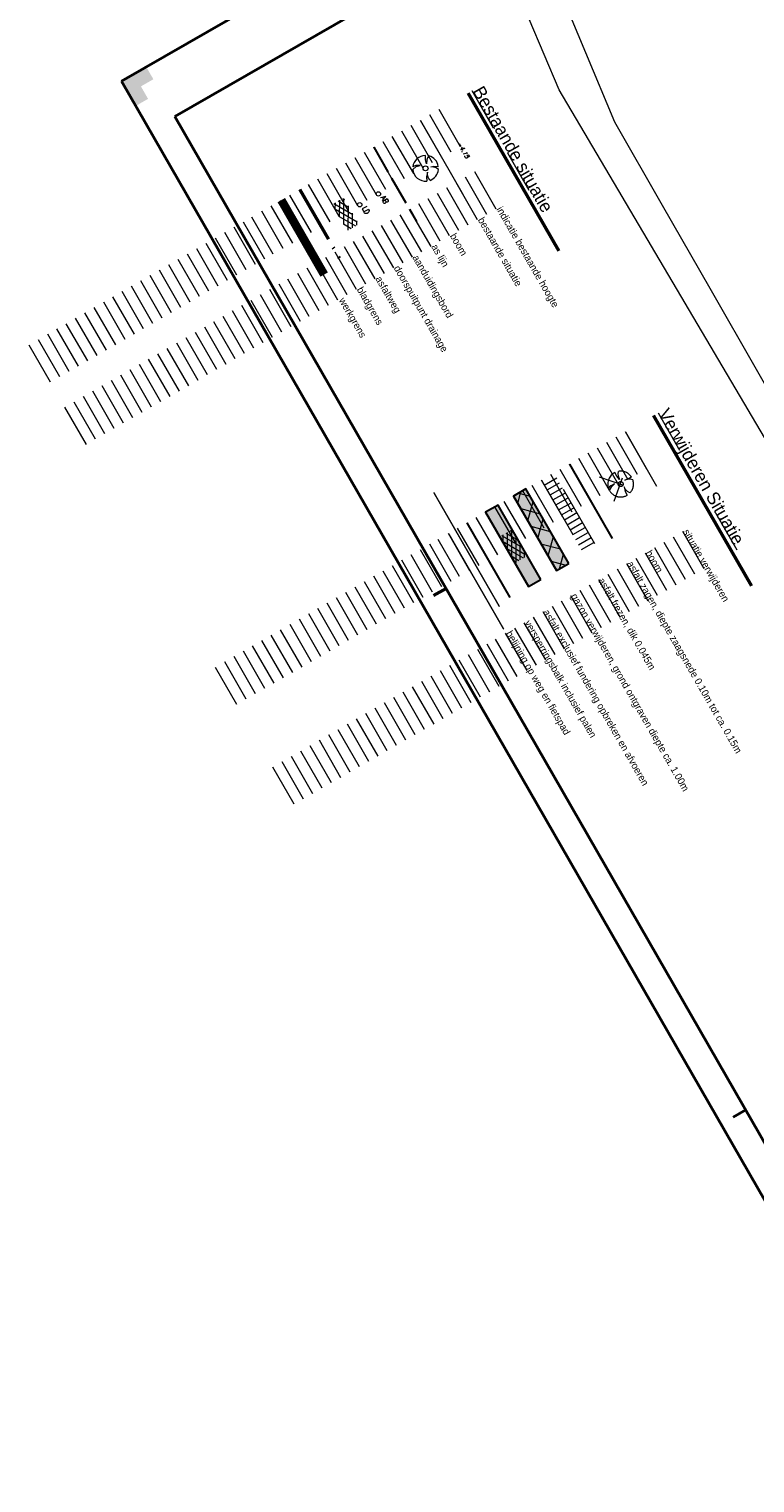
# Model space of a CAD drawing. Header units: metres. Extents: x 148737 to 148951, y 485553 to 485794.
# Tile 4 of 7: x 148737 to 148787, y 485637 to 485739. Entities that reach past the tile are written whole.
import ezdxf

# ---------------------------------------------------------------- set-up
doc = ezdxf.new("R2010")
doc.units = ezdxf.units.M
doc.header["$MEASUREMENT"] = 0
for name, pattern in [('0.30-2.70 (0.10)', [3, 0.3, -2.7]), ('3-3 (0.10)', [6, -3, 3]), ('assen', [2.5, 2, -0.5]), ('bladgr', [6.12, 4, -0.66, 0.07, -0.66, 0.07, -0.66]), ('DGN Style 2', [7.287719, 4.372632, -2.915088])]:
    doc.linetypes.add(name, pattern=pattern)
for name, color, linetype, lineweight in [('BWR-alg-assenplan', 92, 'assen', 30), ('BWR-alg-details verklaring', 7, 'Continuous', 30), ('BWR-alg-topografie', 7, 'Continuous', 13), ('BWR-best-maaiveldhoogte', 2, 'Continuous', 13), ('BWR-best-situatie', 2, 'Continuous', 13), ('BWR-nieuw-belijning-030-270 streep dik 100', 51, '0.30-2.70 (0.10)', 0), ('BWR-nieuw-belijning-3-3 streep dik 100', 51, '3-3 (0.10)', 0), ('BWR-verw-asfalt zagen_GV', 6, 'zaagsnede', 30), ('BWR-verw-hekwerk_GV', 214, 'hekwerkv', 30), ('BWR-verw-situatie', 214, 'DGN Style 2', 13), ('TOP-L-topo objecten punt', 7, 'Continuous', 0), ('TOP-L-topo objecten vlak', 7, 'Continuous', 0), ('WVB-alg-bladgrens', 2, 'bladgr', 53), ('WVB-alg-onderhoek', 7, 'Continuous', 30), ('WVB-alg-werkgrens', 6, 'Continuous', 53), ('WVB-pen-dik 050', 1, 'Continuous', 53), ('WVB-raster-20%', 254, 'Continuous', 30)]:
    doc.layers.add(name, color=color, linetype=linetype, lineweight=lineweight)
doc.layers.add('BWR-alg-raster boundary', color=151, linetype='Continuous', lineweight=13, plot=False)
doc.styles.add('Style-ITALICS', font='ITALICS.shx')
doc.styles.add('Style-STANDARD', font='STANDARD.shx')
doc.styles.add('Style-WORKING', font='WORKING.shx')
doc.linetypes.add('hekwerkv', pattern='A,0,[3,dgnlstyle-CivielV8i.shx,S=0.007937,R=0,X=0,Y=0],-1.2,[9,dgnlstyle-CivielV8i.shx,S=0.006349,R=0,X=0,Y=0],-1.2,6', length=8.4)
doc.linetypes.add('zaagsnede', pattern='A,-0.15,[15,dgnlstyle-CivielV8i.shx,S=0.002381,R=0,X=0,Y=0],-0.15', length=0.3)

# ---------------------------------------------------------------- blocks, each defined once
blk = doc.blocks.new('BBOOM')
at = {"layer": 'BWR-best-situatie'}
for p, q in [((-0.9, -0.04), (-0.64, 0.14)), ((-0.79, 0.18), (-0.89, 0.13)), ((-0.67, 0.22), (-0.79, 0.18)), ((-0.37, 0.22), (-0.67, 0.22)), ((-0.64, 0.14), (-0.37, 0.22)), ((0.02, 0.6), (0.02, 0.9)), ((0.02, 0.8), (0.02, 0.87)), ((0.08, 0.32), (0.02, 0.6)), ((0.12, 0.59), (0.08, 0.32)), ((0.15, 0.72), (0.12, 0.59)), ((0.26, 0.86), (0.15, 0.72)), ((0.38, 0.1), (0.59, 0.12)), ((0.55, 0.07), (0.38, 0.1)), ((0.75, 0), (0.55, 0.07)), ((0.59, 0.12), (0.9, 0.09)), ((0.89, -0.12), (0.75, 0)), ((0.13, -0.28), (0.05, -0.6)), ((0.05, -0.6), (0.05, -0.9)), ((0.12, -0.48), (0.13, -0.28)), ((0.18, -0.69), (0.12, -0.48)), ((0.29, -0.85), (0.18, -0.69))]:
    blk.add_line(p, q, dxfattribs=at)
blk.add_circle((0, 0), 0.174, dxfattribs=at)
for start, end in [(88.9495, 171.4867), (5.8447, 73.1614), (182.6375, 273.2485), (289.0687, 352.197)]:
    blk.add_arc((0, 0), 0.9, start, end, dxfattribs=at)
blk = doc.blocks.new('ASFALT')
at = {"layer": 'BWR-alg-topografie'}
for p, q in [((1.14, 0.74), (0, 0.08)), ((0.54, 0.74), (0, 0.43)), ((1.48, -0.17), (0, 0.69)), ((0.88, -0.16), (0, 0.35)), ((0.28, -0.16), (0, 0)), ((1.74, 0.74), (0.18, -0.16)), ((2.08, -0.16), (0.52, 0.74)), ((2.11, 0.61), (0.78, -0.16)), ((2.11, 0.17), (1.12, 0.74)), ((2.11, 0.26), (1.38, -0.16)), ((2.11, 0.51), (1.73, 0.74)), ((2.11, -0.09), (1.98, -0.16))]:
    blk.add_line(p, q, dxfattribs=at)
blk = doc.blocks.new('BB')
at = {"layer": 'BWR-verw-situatie'}
for p, q in [((-2.78, 2.87), (2, -2.12)), ((-2.39, -2.14), (2.59, 2.51)), ((-2.25, -0.11), (-1.59, 0.33)), ((-1.97, 0.45), (-2.23, 0.33)), ((-1.67, 0.54), (-1.97, 0.45)), ((-0.92, 0.54), (-1.67, 0.54)), ((-1.59, 0.33), (-0.92, 0.54)), ((0.04, 1.51), (0.03, 2.25)), ((0.03, 2.01), (0.03, 2.18)), ((0.2, 0.8), (0.04, 1.51)), ((0.28, 1.47), (0.2, 0.8)), ((0.37, 1.8), (0.28, 1.47)), ((0.64, 2.16), (0.37, 1.8)), ((0.96, 0.26), (1.47, 0.3)), ((1.38, 0.17), (0.96, 0.26)), ((1.88, 0.01), (1.38, 0.17)), ((1.47, 0.3), (2.24, 0.24)), ((2.23, -0.29), (1.88, 0.01)), ((1.97, 0.26), (2.13, 0.26)), ((0.34, -0.7), (0.13, -1.51)), ((0.13, -1.51), (0.14, -2.25)), ((0.3, -1.21), (0.34, -0.7)), ((0.47, -1.71), (0.3, -1.21)), ((0.74, -2.12), (0.47, -1.71))]:
    blk.add_line(p, q, dxfattribs=at)
blk.add_circle((0, 0), 0.435, dxfattribs=at)
for start, end in [(89.1895, 171.7267), (6.0847, 73.4014), (182.8775, 273.4885), (289.3087, 352.437)]:
    blk.add_arc((0, 0), 2.25, start, end, dxfattribs=at)
blk = doc.blocks.new('11')
at = {"layer": 'TOP-L-topo objecten punt', "color": 7, "linetype": 'Continuous', "lineweight": 0}
blk.add_circle((0, 0), 0.25, dxfattribs=at)
at = {"layer": 'TOP-L-topo objecten punt', "color": 7, "linetype": 'Continuous', "lineweight": 0, "style": 'Style-STANDARD'}
blk.add_text('AB', height=0.6, dxfattribs=at).set_placement((0.483, 0))

msp = doc.modelspace()

# ---------------------------------------------------------------- hatches: boundary and pattern name
at = {"layer": 'WVB-alg-onderhoek', "lineweight": 40}
msp.add_hatch(color=256, dxfattribs=at).paths.add_polyline_path([(148743.98, 485733.33), (148742.99, 485735.07), (148744.72, 485736.06), (148745.22, 485735.2), (148744.35, 485734.7), (148744.85, 485733.83)])

# ---------------------------------------------------------------- linework, layer by layer
at = {"layer": 'BWR-alg-assenplan'}
msp.add_line((148760.6, 485730.46), (148763.59, 485725.26), dxfattribs=at)
at = {"layer": 'BWR-alg-raster boundary'}
for p, q in [((148768.96, 485731.78), (148767.47, 485734.38)), ((148766, 485730.1), (148764.51, 485732.71)), ((148766.65, 485730.48), (148765.16, 485733.08)), ((148764.05, 485728.98), (148762.56, 485731.58)), ((148764.7, 485729.36), (148763.21, 485731.96)), ((148765.35, 485729.73), (148763.86, 485732.33)), ((148762.1, 485727.86), (148760.6, 485730.46)), ((148762.75, 485728.24), (148761.25, 485730.84)), ((148763.4, 485728.61), (148761.9, 485731.21)), ((148760.8, 485727.12), (148759.3, 485729.72)), ((148761.45, 485727.49), (148759.95, 485730.09)), ((148771.46, 485727.43), (148769.97, 485730.03)), ((148758.85, 485725.99), (148757.35, 485728.6)), ((148759.5, 485726.37), (148758, 485728.97)), ((148760.15, 485726.74), (148758.65, 485729.34)), ((148769.15, 485726.13), (148767.66, 485728.73)), ((148756.9, 485724.87), (148755.4, 485727.47)), ((148757.55, 485725.25), (148756.05, 485727.85)), ((148758.2, 485725.62), (148756.7, 485728.22)), ((148767.2, 485725.01), (148765.7, 485727.61)), ((148767.85, 485725.38), (148766.35, 485727.98)), ((148768.5, 485725.75), (148767, 485728.36)), ((148754.95, 485723.75), (148753.45, 485726.35)), ((148755.6, 485724.13), (148754.1, 485726.73)), ((148756.25, 485724.5), (148754.75, 485727.1)), ((148765.25, 485723.89), (148763.75, 485726.49)), ((148765.9, 485724.26), (148764.4, 485726.86)), ((148766.55, 485724.63), (148765.05, 485727.23)), ((148753.59, 485722.98), (148752.1, 485725.58)), ((148754.29, 485723.38), (148752.8, 485725.98)), ((148763.3, 485722.77), (148761.8, 485725.37)), ((148763.95, 485723.14), (148762.45, 485725.74)), ((148764.6, 485723.51), (148763.1, 485726.11)), ((148751.69, 485721.88), (148750.2, 485724.49)), ((148752.34, 485722.26), (148750.85, 485724.86)), ((148752.99, 485722.63), (148751.5, 485725.23)), ((148762, 485722.02), (148760.5, 485724.62)), ((148762.65, 485722.39), (148761.15, 485724.99)), ((148749.74, 485720.76), (148748.25, 485723.36)), ((148750.39, 485721.14), (148748.9, 485723.74)), ((148751.04, 485721.51), (148749.55, 485724.11)), ((148760.05, 485720.9), (148758.55, 485723.5)), ((148760.7, 485721.27), (148759.2, 485723.87)), ((148761.35, 485721.64), (148759.85, 485724.25)), ((148748.44, 485720.02), (148746.95, 485722.62)), ((148749.09, 485720.39), (148747.6, 485722.99)), ((148758.09, 485719.78), (148756.6, 485722.38)), ((148758.74, 485720.15), (148757.25, 485722.75)), ((148759.4, 485720.52), (148757.9, 485723.13)), ((148746.49, 485718.9), (148745, 485721.5)), ((148747.14, 485719.27), (148745.65, 485721.87)), ((148747.79, 485719.64), (148746.3, 485722.24)), ((148756.79, 485719.03), (148755.3, 485721.63)), ((148757.44, 485719.4), (148755.95, 485722)), ((148744.54, 485717.77), (148743.05, 485720.38)), ((148745.19, 485718.15), (148743.7, 485720.75)), ((148745.84, 485718.52), (148744.35, 485721.12)), ((148754.84, 485717.91), (148753.35, 485720.51)), ((148755.49, 485718.28), (148754, 485720.88)), ((148756.09, 485718.63), (148754.6, 485721.23)), ((148742.59, 485716.65), (148741.09, 485719.25)), ((148743.24, 485717.03), (148741.75, 485719.63)), ((148743.89, 485717.4), (148742.4, 485720)), ((148752.89, 485716.79), (148751.4, 485719.39)), ((148753.54, 485717.16), (148752.05, 485719.76)), ((148754.19, 485717.53), (148752.7, 485720.14)), ((148741.29, 485715.91), (148739.79, 485718.51)), ((148741.94, 485716.28), (148740.44, 485718.88)), ((148750.94, 485715.67), (148749.45, 485718.27)), ((148751.59, 485716.04), (148750.1, 485718.64)), ((148752.24, 485716.41), (148750.75, 485719.02)), ((148739.34, 485714.79), (148737.84, 485717.39)), ((148739.99, 485715.16), (148738.49, 485717.76)), ((148740.64, 485715.53), (148739.14, 485718.13)), ((148749.64, 485714.92), (148748.15, 485717.52)), ((148750.29, 485715.29), (148748.8, 485717.89)), ((148738.04, 485714.04), (148736.54, 485716.64)), ((148738.69, 485714.41), (148737.19, 485717.01)), ((148747.69, 485713.8), (148746.19, 485716.4)), ((148748.34, 485714.17), (148746.85, 485716.77)), ((148748.99, 485714.55), (148747.5, 485717.15)), ((148745.74, 485712.68), (148744.24, 485715.28)), ((148746.39, 485713.05), (148744.89, 485715.65)), ((148747.04, 485713.43), (148745.54, 485716.03)), ((148744.44, 485711.93), (148742.94, 485714.53)), ((148745.09, 485712.3), (148743.59, 485714.91)), ((148742.49, 485710.81), (148740.99, 485713.41)), ((148743.14, 485711.18), (148741.64, 485713.78)), ((148743.79, 485711.56), (148742.29, 485714.16)), ((148740.54, 485709.69), (148739.04, 485712.29)), ((148741.19, 485710.06), (148739.69, 485712.66)), ((148741.84, 485710.44), (148740.34, 485713.04)), ((148781.97, 485709.28), (148780.48, 485711.88)), ((148779.01, 485707.6), (148777.52, 485710.2)), ((148779.66, 485707.97), (148778.17, 485710.57)), ((148777.71, 485706.85), (148776.22, 485709.45)), ((148778.36, 485707.23), (148776.87, 485709.83)), ((148775.76, 485705.73), (148774.26, 485708.33)), ((148776.41, 485706.1), (148774.92, 485708.71)), ((148777.06, 485706.48), (148775.57, 485709.08)), ((148773.81, 485704.61), (148772.31, 485707.21)), ((148774.46, 485704.98), (148772.96, 485707.59)), ((148775.11, 485705.36), (148773.61, 485707.96)), ((148771.86, 485703.49), (148770.36, 485706.09)), ((148772.51, 485703.86), (148771.01, 485706.46)), ((148773.16, 485704.24), (148771.66, 485706.84)), ((148770.56, 485702.74), (148769.06, 485705.34)), ((148771.21, 485703.12), (148769.71, 485705.72)), ((148768.61, 485701.62), (148767.11, 485704.22)), ((148769.26, 485702), (148767.76, 485704.6)), ((148769.91, 485702.37), (148768.41, 485704.97)), ((148785.98, 485702.31), (148784.48, 485704.91)), ((148766.6, 485700.47), (148765.11, 485703.07)), ((148767.31, 485700.87), (148765.81, 485703.48)), ((148767.96, 485701.25), (148766.46, 485703.85)), ((148783.01, 485700.63), (148781.52, 485703.23)), ((148783.66, 485701.01), (148782.17, 485703.61)), ((148765.35, 485699.75), (148763.86, 485702.35)), ((148766, 485700.13), (148764.51, 485702.73)), ((148781.06, 485699.51), (148779.57, 485702.11)), ((148781.71, 485699.88), (148780.22, 485702.49)), ((148782.36, 485700.26), (148780.87, 485702.86)), ((148763.4, 485698.63), (148761.91, 485701.23)), ((148764.05, 485699.01), (148762.56, 485701.61)), ((148764.7, 485699.38), (148763.21, 485701.98)), ((148779.11, 485698.39), (148777.62, 485700.99)), ((148779.76, 485698.76), (148778.27, 485701.36)), ((148780.41, 485699.14), (148778.92, 485701.74)), ((148761.45, 485697.51), (148759.96, 485700.11)), ((148762.1, 485697.89), (148760.61, 485700.49)), ((148762.75, 485698.26), (148761.26, 485700.86)), ((148777.81, 485697.64), (148776.32, 485700.24)), ((148778.46, 485698.02), (148776.97, 485700.62)), ((148759.5, 485696.39), (148758.01, 485698.99)), ((148760.15, 485696.76), (148758.66, 485699.37)), ((148760.8, 485697.14), (148759.31, 485699.74)), ((148775.86, 485696.52), (148774.37, 485699.12)), ((148776.51, 485696.9), (148775.02, 485699.5)), ((148777.16, 485697.27), (148775.67, 485699.87)), ((148758.2, 485695.64), (148756.71, 485698.24)), ((148758.85, 485696.02), (148757.36, 485698.62)), ((148773.91, 485695.4), (148772.42, 485698)), ((148774.56, 485695.77), (148773.07, 485698.38)), ((148775.21, 485696.15), (148773.72, 485698.75)), ((148756.25, 485694.52), (148754.76, 485697.12)), ((148756.9, 485694.9), (148755.41, 485697.5)), ((148757.55, 485695.27), (148756.06, 485697.87)), ((148772.61, 485694.65), (148771.11, 485697.25)), ((148773.26, 485695.03), (148771.76, 485697.63)), ((148754.3, 485693.4), (148752.8, 485696)), ((148754.95, 485693.78), (148753.45, 485696.38)), ((148755.6, 485694.15), (148754.1, 485696.75)), ((148770.61, 485693.5), (148769.11, 485696.1)), ((148771.31, 485693.91), (148769.81, 485696.51)), ((148771.96, 485694.28), (148770.46, 485696.88)), ((148753, 485692.65), (148751.5, 485695.26)), ((148753.65, 485693.03), (148752.15, 485695.63)), ((148768.71, 485692.41), (148767.21, 485695.01)), ((148769.36, 485692.79), (148767.86, 485695.39)), ((148770.01, 485693.16), (148768.51, 485695.76)), ((148751.05, 485691.53), (148749.55, 485694.13)), ((148751.7, 485691.91), (148750.2, 485694.51)), ((148752.35, 485692.28), (148750.85, 485694.88)), ((148766.76, 485691.29), (148765.26, 485693.89)), ((148767.41, 485691.66), (148765.91, 485694.27)), ((148768.06, 485692.04), (148766.56, 485694.64)), ((148765.46, 485690.54), (148763.96, 485693.15)), ((148766.11, 485690.92), (148764.61, 485693.52)), ((148763.5, 485689.42), (148762.01, 485692.02)), ((148764.15, 485689.8), (148762.66, 485692.4)), ((148764.81, 485690.17), (148763.31, 485692.77)), ((148761.55, 485688.3), (148760.06, 485690.9)), ((148762.2, 485688.68), (148760.71, 485691.28)), ((148762.85, 485689.05), (148761.36, 485691.65)), ((148760.25, 485687.55), (148758.76, 485690.16)), ((148760.9, 485687.93), (148759.41, 485690.53)), ((148758.3, 485686.43), (148756.81, 485689.04)), ((148758.95, 485686.81), (148757.46, 485689.41)), ((148759.6, 485687.18), (148758.11, 485689.78)), ((148756.35, 485685.31), (148754.86, 485687.91)), ((148757, 485685.69), (148755.51, 485688.29)), ((148757.65, 485686.06), (148756.16, 485688.66)), ((148755.05, 485684.57), (148753.56, 485687.17)), ((148755.7, 485684.94), (148754.21, 485687.54))]:
    msp.add_line(p, q, dxfattribs=at)
at = {"layer": 'BWR-nieuw-belijning-030-270 streep dik 100', "color": 7, "linetype": '0.30-2.70 (0.10)', "const_width": 0.1, "flags": 128}
msp.add_lwpolyline([(148769.68, 485696.79), (148765.83, 485703.48)], dxfattribs=at)
at = {"layer": 'BWR-nieuw-belijning-3-3 streep dik 100', "color": 7, "const_width": 0.1, "flags": 128}
msp.add_lwpolyline([(148764.79, 485706.35), (148769.38, 485698.37)], dxfattribs=at)
at = {"layer": 'BWR-verw-asfalt zagen_GV', "linetype": 'zaagsnede'}
msp.add_line((148774.26, 485708.33), (148777.25, 485703.13), dxfattribs=at)
at = {"layer": 'BWR-verw-hekwerk_GV', "linetype": 'hekwerkv', "ltscale": 0.4}
msp.add_line((148767.11, 485704.22), (148770.11, 485699.01), dxfattribs=at)
at = {"layer": 'BWR-verw-situatie'}
for p, q in [((148778.17, 485710.57), (148781.16, 485705.36)), ((148772.51, 485706.86), (148773.38, 485707.36)), ((148770.65, 485705.58), (148770.87, 485706.38)), ((148770.72, 485706.3), (148771.52, 485706.08)), ((148772.71, 485706.52), (148773.58, 485707.02)), ((148772.91, 485706.17), (148773.78, 485706.67)), ((148773.11, 485705.82), (148773.98, 485706.32)), ((148770.86, 485705.22), (148772.23, 485704.85)), ((148771.36, 485704.36), (148771.73, 485705.72)), ((148773.31, 485705.48), (148774.18, 485705.98)), ((148773.51, 485705.13), (148774.38, 485705.63)), ((148773.71, 485704.78), (148774.58, 485705.28)), ((148772.06, 485703.13), (148772.43, 485704.5)), ((148773.91, 485704.44), (148774.78, 485704.94)), ((148774.11, 485704.09), (148774.97, 485704.59)), ((148774.31, 485703.74), (148775.17, 485704.24)), ((148771.57, 485704), (148772.93, 485703.63)), ((148772.77, 485701.91), (148773.14, 485703.27)), ((148774.51, 485703.4), (148775.37, 485703.9)), ((148774.71, 485703.05), (148775.57, 485703.55)), ((148774.9, 485702.7), (148775.77, 485703.2)), ((148772.27, 485702.77), (148773.64, 485702.4)), ((148773.56, 485701.01), (148773.84, 485702.04)), ((148775.1, 485702.36), (148775.97, 485702.85)), ((148772.98, 485701.54), (148774.01, 485701.27))]:
    msp.add_line(p, q, dxfattribs=at)
at = {"layer": 'BWR-verw-situatie', "flags": 128}
for points in [[(148772.31, 485707.21), (148775.3, 485702.01), (148776.17, 485702.51), (148773.18, 485707.71)], [(148770.36, 485706.09), (148773.35, 485700.89), (148774.22, 485701.39), (148771.23, 485706.59)], [(148768.41, 485704.97), (148771.4, 485699.77), (148772.27, 485700.27), (148769.28, 485705.47)]]:
    msp.add_lwpolyline(points, close=True, dxfattribs=at)
at = {"layer": 'TOP-L-topo objecten punt', "color": 7, "linetype": 'Continuous', "lineweight": 0}
msp.add_circle((148759.63, 485726.44), 0.15, dxfattribs=at)
at = {"layer": 'TOP-L-topo objecten vlak', "color": 7, "linetype": 'Continuous', "lineweight": 0}
msp.add_line((148763.86, 485732.33), (148766.84, 485727.13), dxfattribs=at)
at = {"layer": 'TOP-L-topo objecten vlak', "linetype": 'Continuous', "lineweight": 0, "flags": 128}
for points in [[(148854.75, 485605.52), (148853.26, 485608.06), (148824.86, 485656.04), (148807.44, 485679.93), (148800.76, 485691.54), (148794.08, 485703.16), (148790.75, 485708.96), (148787.42, 485714.77), (148784.08, 485720.58), (148780.75, 485726.39), (148777.43, 485732.2), (148771.35, 485746.75)], [(148833.81, 485636.92), (148829.91, 485640.62), (148825.36, 485645.66), (148825.45, 485647.84), (148822.61, 485654.21), (148820.9, 485658), (148816.91, 485662.66), (148813.11, 485666.17), (148805.7, 485677.84), (148798.61, 485693.06), (148796.03, 485696.16), (148793.19, 485701.19), (148773.54, 485734.45), (148771.45, 485739.39), (148769.65, 485741.67), (148768.02, 485744.84)]]:
    msp.add_lwpolyline(points, dxfattribs=at)
at = {"layer": 'WVB-alg-bladgrens', "linetype": 'bladgr'}
msp.add_line((148755.45, 485727.5), (148758.44, 485722.3), dxfattribs=at)
at = {"layer": 'WVB-alg-onderhoek', "lineweight": 40}
for p, q in [((148846, 485794.25), (148742.99, 485735.07)), ((148742.99, 485735.07), (148847.6, 485552.98)), ((148764.78, 485699.15), (148765.65, 485699.65)), ((148785.7, 485662.73), (148786.57, 485663.23))]:
    msp.add_line(p, q, dxfattribs=at)
at = {"layer": 'WVB-alg-onderhoek', "lineweight": 40, "flags": 128}
msp.add_lwpolyline([(148746.72, 485732.6), (148848.34, 485555.71), (148947.88, 485612.9), (148846.26, 485789.78)], close=True, dxfattribs=at)
at = {"layer": 'WVB-alg-werkgrens', "const_width": 0.6, "flags": 128}
msp.add_lwpolyline([(148754.15, 485726.76), (148757.14, 485721.56)], dxfattribs=at)
at = {"layer": 'WVB-pen-dik 050'}
for p, q in [((148767.2, 485734.23), (148773.52, 485723.22)), ((148780.14, 485711.71), (148786.97, 485699.83))]:
    msp.add_line(p, q, dxfattribs=at)
at = {"layer": 'WVB-raster-20%', "ltscale": 2.5, "flags": 128}
for points in [[(148774.22, 485701.39), (148771.23, 485706.59), (148770.36, 485706.09), (148773.35, 485700.89)], [(148772.27, 485700.27), (148769.28, 485705.47), (148768.41, 485704.97), (148771.4, 485699.77)]]:
    msp.add_lwpolyline(points, close=True, dxfattribs=at)
at = {"layer": 'WVB-raster-20%', "ltscale": 2.5, "extrusion": (0, 0, -1)}
for points in [[(-148774.22, 485701.39), (-148771.23, 485706.59), (-148773.35, 485700.89), (-148770.36, 485706.09)], [(-148772.27, 485700.27), (-148769.28, 485705.47), (-148771.4, 485699.77), (-148768.41, 485704.97)]]:
    msp.add_solid(points, dxfattribs=at)

# ---------------------------------------------------------------- block references
at = {"layer": 'BWR-alg-topografie', "rotation": 119.8783303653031}
for p in [(148759.4, 485725), (148771.11, 485701.81)]:
    msp.add_blockref('ASFALT', p, dxfattribs=at)
at = {"layer": 'BWR-verw-situatie', "xscale": 0.3999999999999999, "yscale": 0.3999999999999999, "zscale": 0.3999999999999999, "rotation": 27.00846655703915}
msp.add_blockref('BB', (148777.84, 485706.93), dxfattribs=at)
at = {"layer": 'TOP-L-topo objecten punt', "color": 7, "linetype": 'Continuous', "lineweight": 0, "rotation": 2.053546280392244}
msp.add_blockref('BBOOM', (148764.22, 485728.98), dxfattribs=at)
at = {"layer": 'TOP-L-topo objecten punt', "color": 7, "linetype": 'Continuous', "lineweight": 0, "xscale": 0.6000000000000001, "yscale": 0.6000000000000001, "zscale": 0.4, "rotation": 299.6841018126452}
msp.add_blockref('11', (148760.93, 485727.19), dxfattribs=at)

# ---------------------------------------------------------------- texts
at = {"layer": 'BWR-alg-details verklaring', "style": 'Style-WORKING'}
for s, rotation, p in [('bestaande situatie', 299.8783, (148767.85, 485725.38)), ('indicatie bestaande hoogte', 299.8783, (148769.15, 485726.13)), ('boom', 299.8783, (148765.9, 485724.26)), ('as lijn', 299.8783, (148764.6, 485723.51)), ('asfaltweg', 299.8883, (148760.7, 485721.27)), ('bladgrens', 299.8783, (148759.4, 485720.52)), ('situatie verwijderen', 299.8783, (148782.17, 485703.61)), ('boom', 299.8783, (148779.56, 485702.13)), ('asfalt zagen, diepte zaagsnede 0.10m tot ca. 0.15m', 299.8783, (148778.26, 485701.38)), ('versperringsbalk inclusief palen', 299.8783, (148771.11, 485697.25)), ('belijning op weg en fietspad', 299.9138, (148769.81, 485696.51))]:
    msp.add_text(s, height=0.5, rotation=rotation, dxfattribs=at).set_placement(p)
at = {"layer": 'BWR-alg-details verklaring', "char_height": 0.5, "attachment_point": 7, "line_spacing_factor": 0.6, "style": 'Style-WORKING'}
for s, insert, rotation in [('aanduidingsbord', (148763.15, 485722.68), 299.8883), ('doorspuitpunt drainage', (148761.85, 485721.94), 299.8883), ('werkgrens\\P', (148758.02, 485719.69), 299.8882), ('asfalt frezen, dik 0.045m', (148776.17, 485700.16), 299.8782), ('gazon verwijderen, grond ontgraven diepte ca. 1.00m', (148774.22, 485699.04), 299.8782), ('asfalt exclusief fundering opbreken en afvoeren', (148772.27, 485697.92), 299.8782)]:
    msp.add_mtext(s, dxfattribs=dict(at, insert=insert, rotation=rotation))
at = {"layer": 'BWR-best-maaiveldhoogte', "insert": (148766.42, 485730.71), "char_height": 0.3, "attachment_point": 7, "rotation": 299.8776, "line_spacing_factor": 0.6, "style": 'Style-ITALICS'}
msp.add_mtext('-4.15\\P', dxfattribs=at)
at = {"layer": 'TOP-L-topo objecten punt', "color": 7, "linetype": 'Continuous', "lineweight": 0, "style": 'Style-STANDARD'}
msp.add_text('LD', height=0.36, rotation=299.8261, dxfattribs=at).set_placement((148759.77, 485726.19))
at = {"layer": 'WVB-pen-dik 050', "linetype": 'Continuous', "style": 'Style-WORKING'}
for s, p in [('Bestaande situatie', (148767.47, 485734.38)), ('Verwijderen Situatie', (148780.42, 485711.87))]:
    msp.add_text(s, height=0.9, rotation=299.8782, dxfattribs=at).set_placement(p)

doc.saveas('drawing.dxf')
